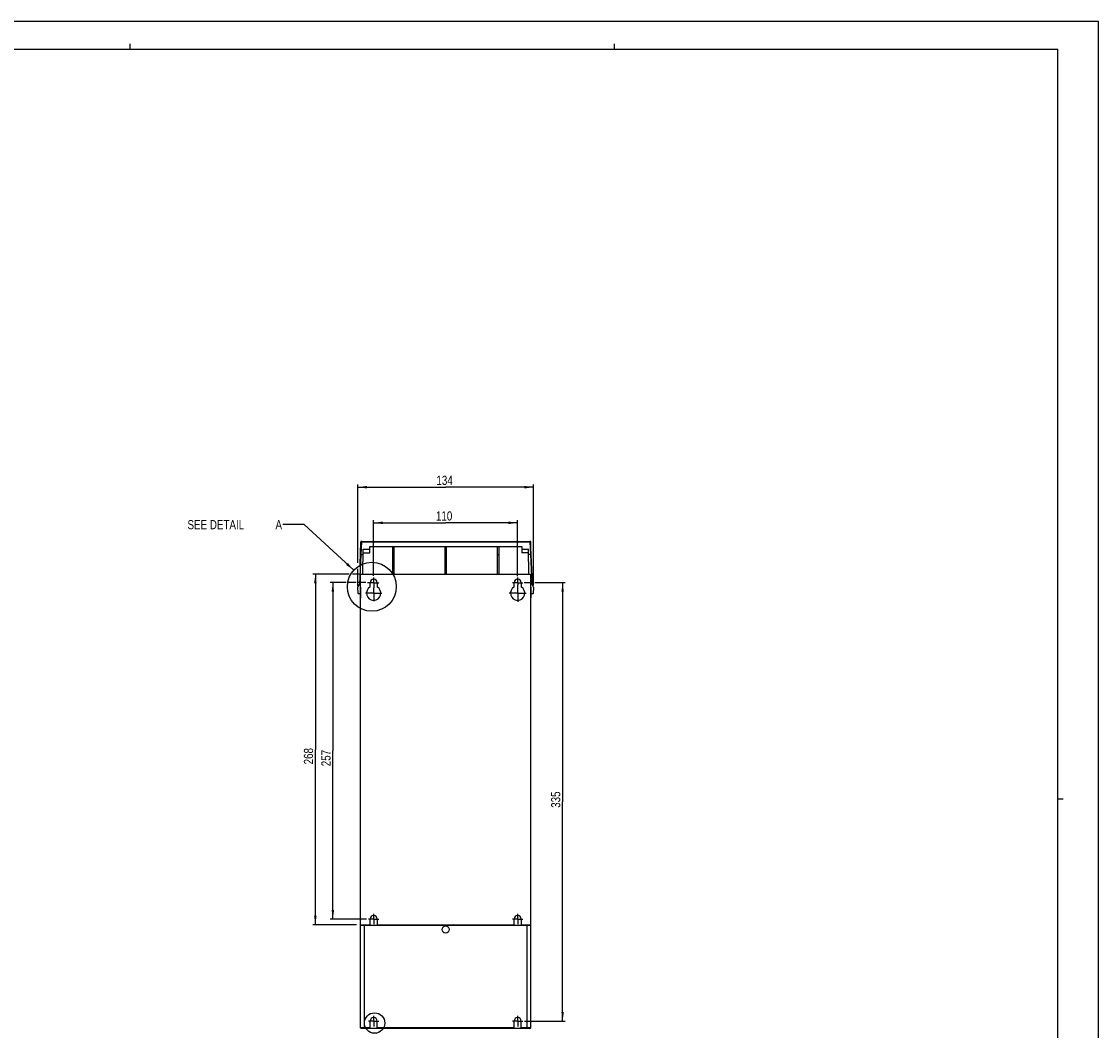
# Model space of a CAD drawing. Extents: x 0 to 841, y 0 to 594.
# Tile 31 of 31: x 430 to 841, y 209 to 594. Entities that reach past the tile are written whole.
import ezdxf

# ---------------------------------------------------------------- set-up
doc = ezdxf.new("R2010")
doc.units = 0
doc.header["$LTSCALE"] = 46.255
doc.linetypes.add('CENTER', pattern=[0.6, 0.375, -0.075, 0.075, -0.075])
doc.layers.get('0').update_dxf_attribs({"linetype": 'CONTINUOUS'})
doc.layers.add('DEFAULT_1', color=7, linetype='CENTER')
doc.styles.get("Standard").update_dxf_attribs({"font": 'txt', "width": 0.8})
doc.dimstyles.get("Standard").update_dxf_attribs({"dimtxt": 2.5, "dimasz": 2.5, "dimexe": 1.25, "dimexo": 0.625, "dimtad": 1, "dimcen": 2.5, "dimazin": 3, "dimtfac": 1, "dimtmove": 0, "dimatfit": 3})

# ---------------------------------------------------------------- blocks, each defined once
blk = doc.blocks.new('_FILLED')
at = {"color": 0, "linetype": 'BYBLOCK'}
blk.add_solid([(0, 0), (-1, 0.14), (-1, -0.14)], dxfattribs=at)
blk = doc.blocks.new('*D4')
at = {"color": 2, "linetype": 'CONTINUOUS'}
for p, q in [((554.85, 382.87), (540.9, 382.87)), ((541.9, 382.87), (541.9, 315.87)), ((557.71, 382.87), (556.05, 382.87)), ((559.01, 382.87), (558.34, 382.87)), ((541.9, 248.87), (541.9, 315.87)), ((557.67, 248.87), (540.9, 248.87))]:
    blk.add_line(p, q, dxfattribs=at)
at = {"color": 2, "linetype": 'CONTINUOUS', "xscale": 3.5, "yscale": 3.5, "zscale": 3.5}
for p, rotation in [((541.9, 382.87), 90), ((541.9, 248.87), 270)]:
    blk.add_blockref('_FILLED', p, dxfattribs=dict(at, rotation=rotation))
at = {"color": 5, "linetype": 'CONTINUOUS', "width": 0.8}
blk.add_text('268', height=3.5, rotation=90, dxfattribs=at).set_placement((541.02, 310.2))
blk = doc.blocks.new('*D10')
at = {"color": 2, "linetype": 'CONTINUOUS'}
for p, q in [((564.17, 382.28), (564.17, 403.49)), ((619.17, 382.13), (619.17, 403.49)), ((564.17, 402.49), (591.67, 402.49)), ((619.17, 402.49), (591.67, 402.49))]:
    blk.add_line(p, q, dxfattribs=at)
at = {"color": 2, "linetype": 'CONTINUOUS', "xscale": 3.5, "yscale": 3.5, "zscale": 3.5, "rotation": 180}
blk.add_blockref('_FILLED', (564.17, 402.49), dxfattribs=at)
at = {"color": 2, "linetype": 'CONTINUOUS', "xscale": 3.5, "yscale": 3.5, "zscale": 3.5}
blk.add_blockref('_FILLED', (619.17, 402.49), dxfattribs=at)
at = {"color": 5, "linetype": 'CONTINUOUS', "width": 0.8}
blk.add_text('110', height=3.5, dxfattribs=at).set_placement((587.96, 403.36))
blk = doc.blocks.new('*D11')
at = {"color": 2, "linetype": 'CONTINUOUS'}
for p, q in [((553.62, 379.62), (547.58, 379.62)), ((548.58, 379.62), (548.58, 315.37)), ((557.49, 379.62), (554.56, 379.62)), ((561.21, 379.62), (558.41, 379.62)), ((548.58, 251.12), (548.58, 315.37)), ((561.45, 251.12), (547.58, 251.12))]:
    blk.add_line(p, q, dxfattribs=at)
at = {"color": 2, "linetype": 'CONTINUOUS', "xscale": 3.5, "yscale": 3.5, "zscale": 3.5}
for p, rotation in [((548.58, 379.62), 90), ((548.58, 251.12), 270)]:
    blk.add_blockref('_FILLED', p, dxfattribs=dict(at, rotation=rotation))
at = {"color": 5, "linetype": 'CONTINUOUS', "width": 0.8}
blk.add_text('257', height=3.5, rotation=90, dxfattribs=at).set_placement((547.7, 309.48))
blk = doc.blocks.new('*D14')
at = {"color": 2, "linetype": 'CONTINUOUS'}
for p, q in [((621.71, 379.62), (624.81, 379.62)), ((625.68, 379.62), (637.34, 379.62)), ((636.34, 379.62), (636.34, 295.87)), ((636.34, 212.12), (636.34, 295.87)), ((621.81, 212.12), (637.34, 212.12))]:
    blk.add_line(p, q, dxfattribs=at)
at = {"color": 2, "linetype": 'CONTINUOUS', "xscale": 3.5, "yscale": 3.5, "zscale": 3.5}
for p, rotation in [((636.34, 379.62), 90), ((636.34, 212.12), 270)]:
    blk.add_blockref('_FILLED', p, dxfattribs=dict(at, rotation=rotation))
at = {"color": 5, "linetype": 'CONTINUOUS', "width": 0.8}
blk.add_text('335', height=3.5, rotation=90, dxfattribs=at).set_placement((635.46, 293.59))
blk = doc.blocks.new('*D16')
at = {"color": 2, "linetype": 'CONTINUOUS'}
for p, q in [((558.17, 387.21), (558.17, 417.09)), ((558.17, 416.09), (591.72, 416.09)), ((625.28, 416.09), (591.72, 416.09)), ((625.28, 378.5), (625.28, 417.09)), ((558.17, 378.46), (558.17, 384.9))]:
    blk.add_line(p, q, dxfattribs=at)
at = {"color": 2, "linetype": 'CONTINUOUS', "xscale": 3.5, "yscale": 3.5, "zscale": 3.5, "rotation": 180}
blk.add_blockref('_FILLED', (558.17, 416.09), dxfattribs=at)
at = {"color": 2, "linetype": 'CONTINUOUS', "xscale": 3.5, "yscale": 3.5, "zscale": 3.5}
blk.add_blockref('_FILLED', (625.28, 416.09), dxfattribs=at)
at = {"color": 5, "linetype": 'CONTINUOUS', "width": 0.8}
blk.add_text('134', height=3.5, dxfattribs=at).set_placement((588.13, 416.97))

msp = doc.modelspace()

# ---------------------------------------------------------------- linework, layer by layer
at = {"color": 7, "linetype": 'CONTINUOUS'}
for p, q in [((841, 594), (0, 594)), ((841, 0), (841, 594)), ((15.5, 583.5), (825.5, 583.5)), ((825.5, 10.5), (825.5, 583.5)), ((559.07, 386.495), (559.222, 395.218)), ((559.467, 395.223), (559.225, 390.366)), ((559.372, 395.366), (624.077, 395.366)), ((623.982, 395.223), (624.225, 390.366)), ((624.379, 386.495), (624.227, 395.218)), ((560.006, 382.866), (560.172, 392.368)), ((560.149, 391.033), (562.665, 391.033)), ((560.172, 392.368), (562.688, 392.368)), ((562.665, 391.033), (562.707, 393.466)), ((562.707, 393.466), (620.742, 393.466)), ((571.4, 393.466), (571.4, 382.866)), ((572.05, 382.866), (572.05, 393.466)), ((591.4, 393.466), (591.4, 382.866)), ((592.05, 382.866), (592.05, 393.466)), ((611.4, 393.466), (611.4, 382.866)), ((612.05, 382.866), (612.05, 393.466)), ((620.742, 393.466), (620.784, 391.033)), ((620.761, 392.368), (623.277, 392.368)), ((623.3, 391.033), (620.784, 391.033)), ((623.443, 382.866), (623.277, 392.368)), ((559.225, 390.366), (558.765, 378.866)), ((559.137, 390.366), (560.137, 390.366)), ((571.4, 390.366), (572.05, 390.366)), ((591.4, 390.366), (592.05, 390.366)), ((611.4, 390.366), (612.05, 390.366)), ((624.075, 390.366), (623.312, 390.366)), ((624.132, 390.355), (624.075, 390.352)), ((624.181, 390.359), (624.132, 390.355)), ((624.219, 390.483), (624.201, 390.426)), ((624.219, 390.477), (624.219, 390.48)), ((624.219, 390.471), (624.219, 390.477)), ((624.222, 390.42), (624.219, 390.471)), ((624.225, 390.366), (624.685, 378.866)), ((624.312, 390.366), (624.225, 390.366)), ((559.175, 209.516), (559.175, 382.866)), ((559.175, 382.866), (624.175, 382.866)), ((624.175, 209.516), (624.175, 382.866)), ((558.169, 377.866), (558.765, 378.866)), ((562.8, 377.997), (562.8, 379.616)), ((565.55, 379.616), (565.55, 377.997)), ((617.8, 377.997), (617.8, 379.616)), ((620.55, 379.616), (620.55, 377.997)), ((625.28, 377.866), (624.523, 379.137)), ((558.295, 375.461), (558.169, 377.866)), ((558.88, 375.366), (558.395, 375.366)), ((559.169, 377.866), (559.099, 373.866)), ((624.28, 377.866), (624.175, 377.866)), ((624.35, 373.866), (624.28, 377.866)), ((625.054, 375.366), (624.569, 375.366)), ((625.28, 377.866), (625.154, 375.461)), ((559.175, 373.866), (559.099, 373.866)), ((624.175, 373.866), (624.35, 373.866)), ((562.8, 248.866), (562.8, 251.116)), ((565.55, 251.116), (565.55, 248.866)), ((617.8, 248.866), (617.8, 251.116)), ((620.55, 251.116), (620.55, 248.866)), ((559.175, 248.866), (562.8, 248.866)), ((559.175, 248.811), (624.175, 248.811)), ((560.175, 248.811), (560.175, 248.866)), ((565.55, 248.866), (617.8, 248.866)), ((594.345, 248.866), (594.411, 248.811)), ((600.939, 248.811), (601.004, 248.866)), ((620.55, 248.866), (624.175, 248.866)), ((623.175, 248.811), (623.175, 248.866)), ((562.8, 209.616), (562.8, 212.116)), ((565.55, 209.616), (565.55, 212.116)), ((617.8, 209.616), (617.8, 212.116)), ((620.55, 209.616), (620.55, 212.116)), ((559.175, 209.616), (562.8, 209.616)), ((559.325, 209.366), (624.025, 209.366)), ((560.675, 209.616), (560.675, 209.366)), ((562.335, 209.616), (562.335, 209.366)), ((565.55, 209.616), (617.8, 209.616)), ((598.97, 209.616), (598.97, 209.366)), ((620.55, 209.616), (624.175, 209.616)), ((621.186, 209.616), (621.186, 209.366)), ((622.675, 209.616), (622.675, 209.366))]:
    msp.add_line(p, q, dxfattribs=at)
at = {"color": 2, "linetype": 'CONTINUOUS'}
for p, q in [((471, 585.5), (471, 583.5)), ((656, 585.5), (656, 583.5)), ((537.583, 401.785), (529.465, 401.785)), ((556.579, 384.386), (537.583, 401.785)), ((825.5, 297), (827.5, 297))]:
    msp.add_line(p, q, dxfattribs=at)
at = {"color": 9, "linetype": 'CONTINUOUS'}
for p, q in [((559.467, 395.221), (623.832, 395.221)), ((623.832, 395.221), (623.832, 395.366)), ((623.832, 395.221), (624.075, 390.366)), ((624.075, 390.351), (624.523, 379.137)), ((560.675, 209.616), (560.675, 248.811)), ((560.925, 248.866), (560.925, 248.811)), ((594.825, 248.829), (600.524, 248.829)), ((622.425, 248.811), (622.425, 248.866)), ((622.675, 248.811), (622.675, 209.616))]:
    msp.add_line(p, q, dxfattribs=at)
for points in [[(623.982, 395.223), (623.97, 395.225), (623.937, 395.225), (623.888, 395.223), (623.832, 395.221)], [(624.224, 390.381), (624.204, 390.376), (624.149, 390.371)], [(594.577, 248.811), (594.593, 248.828), (594.625, 248.866)], [(594.825, 248.829), (594.762, 248.836), (594.702, 248.858), (594.69, 248.866)], [(600.659, 248.866), (600.648, 248.858), (600.588, 248.836), (600.524, 248.829)], [(600.724, 248.866), (600.754, 248.831), (600.772, 248.811)]]:
    msp.add_lwpolyline(points, dxfattribs=at)
at = {"color": 7, "linetype": 'CONTINUOUS'}
msp.add_lwpolyline([(624.225, 390.366), (624.213, 390.362), (624.181, 390.359)], dxfattribs=at)
at = {"color": 2, "linetype": 'CONTINUOUS'}
for centre, radius in [((563.471, 378.073), 9.347), ((564.54, 211.376), 3.888)]:
    msp.add_circle(centre, radius, dxfattribs=at)
at = {"color": 7, "linetype": 'CONTINUOUS'}
msp.add_circle((591.675, 247.116), 1.375, dxfattribs=at)
for centre, radius, start, end in [((559.372, 395.216), 0.15, 90, 179), ((559.617, 395.216), 0.15, 90, 177.13759), ((623.832, 395.216), 0.15, 2.86241, 90), ((624.077, 395.216), 0.15, 1, 90), ((624.067, 390.516), 0.15, 270, 2.86241), ((564.175, 379.616), 1.375, 0, 180), ((619.175, 379.616), 1.375, 0, 180), ((558.395, 375.466), 0.1, 183, 270), ((558.88, 375.616), 0.25, 270, 359), ((564.175, 375.616), 2.75, 120, 60), ((619.175, 375.616), 2.75, 120, 60), ((624.569, 375.616), 0.25, 181, 270), ((625.054, 375.466), 0.1, 270, 357), ((564.175, 251.116), 1.375, 0, 180), ((619.175, 251.116), 1.375, 0, 180), ((564.175, 212.116), 1.375, 0, 180), ((619.175, 212.116), 1.375, 0, 180), ((559.325, 209.516), 0.15, 180, 270), ((624.025, 209.516), 0.15, 270, 360)]:
    msp.add_arc(centre, radius, start, end, dxfattribs=at)
at = {"color": 2, "linetype": 'CONTINUOUS'}
msp.add_solid([(553.66, 386.382), (556.579, 384.386), (554.335, 387.119)], dxfattribs=at)
at = {"layer": 'DEFAULT_1', "color": 7, "linetype": 'CENTER'}
for p, q in [((564.175, 379.616), (561.772, 379.616)), ((564.175, 379.616), (564.175, 381.616)), ((564.175, 379.616), (564.175, 377.616)), ((564.175, 379.616), (566.175, 379.616)), ((619.175, 379.616), (617.175, 379.616)), ((619.175, 379.616), (619.175, 381.616)), ((619.175, 379.616), (619.175, 378.802)), ((619.175, 379.616), (621.141, 379.616)), ((619.175, 375.616), (619.175, 378.802)), ((564.175, 375.616), (561.116, 375.616)), ((564.175, 375.616), (564.175, 377.616)), ((564.175, 375.616), (564.175, 372.557)), ((564.175, 375.616), (567.233, 375.616)), ((619.175, 375.616), (615.917, 375.616)), ((619.175, 375.616), (619.175, 372.359)), ((619.175, 375.616), (622.432, 375.616)), ((564.175, 251.116), (562.175, 251.116)), ((564.175, 251.116), (564.175, 253.116)), ((564.175, 251.116), (566.175, 251.116)), ((564.175, 251.116), (564.175, 249.116)), ((619.175, 251.116), (617.175, 251.116)), ((619.175, 251.116), (619.175, 253.116)), ((619.175, 251.116), (621.175, 251.116)), ((619.175, 251.116), (619.175, 249.116)), ((564.175, 212.116), (564.175, 214.116)), ((619.175, 212.116), (619.175, 214.116)), ((564.175, 212.116), (562.175, 212.116)), ((564.175, 212.116), (566.175, 212.116)), ((564.175, 212.116), (564.175, 210.116)), ((619.175, 212.116), (617.175, 212.116)), ((619.175, 212.116), (621.175, 212.116)), ((619.175, 212.116), (619.175, 210.116))]:
    msp.add_line(p, q, dxfattribs=at)

# ---------------------------------------------------------------- texts
at = {"color": 5, "linetype": 'CONTINUOUS', "width": 0.8}
for s, p in [('SEE DETAIL  ', (493.065, 400.035)), ('A', (526.665, 400.035))]:
    msp.add_text(s, height=3.5, dxfattribs=at).set_placement(p)

# ---------------------------------------------------------------- dimensions: what is measured, and where the dimension line sits
at = {"color": 2, "linetype": 'CONTINUOUS'}
for base, p1, p2, angle, picture, middle in [((558.169, 416.091), (625.28, 378.495), (558.169, 378.458), 180, '*D16', (592.331, 418.716)), ((541.9, 382.866), (557.673, 248.866), (559.006, 382.866), 90, '*D4', (539.275, 314.397)), ((548.575, 251.116), (561.212, 379.616), (561.452, 251.116), 270, '*D11', (545.95, 313.679)), ((636.336, 212.116), (621.709, 379.616), (621.806, 212.116), 270, '*D14', (633.711, 297.794))]:
    dim = msp.add_linear_dim(base=base, p1=p1, p2=p2, angle=angle, dimstyle='Standard', dxfattribs=at)
    dim.commit()
    dim.dimension.update_dxf_attribs({"geometry": picture, "text_midpoint": middle, "dimtype": 128})
dim = msp.add_linear_dim(base=(619.175, 402.487), p1=(564.175, 382.277), p2=(619.175, 382.126), dimstyle='Standard', dxfattribs=at)
dim.commit()
dim.dimension.update_dxf_attribs({"geometry": '*D10', "text_midpoint": (592.163, 405.112), "dimtype": 128})

doc.saveas('drawing.dxf')
